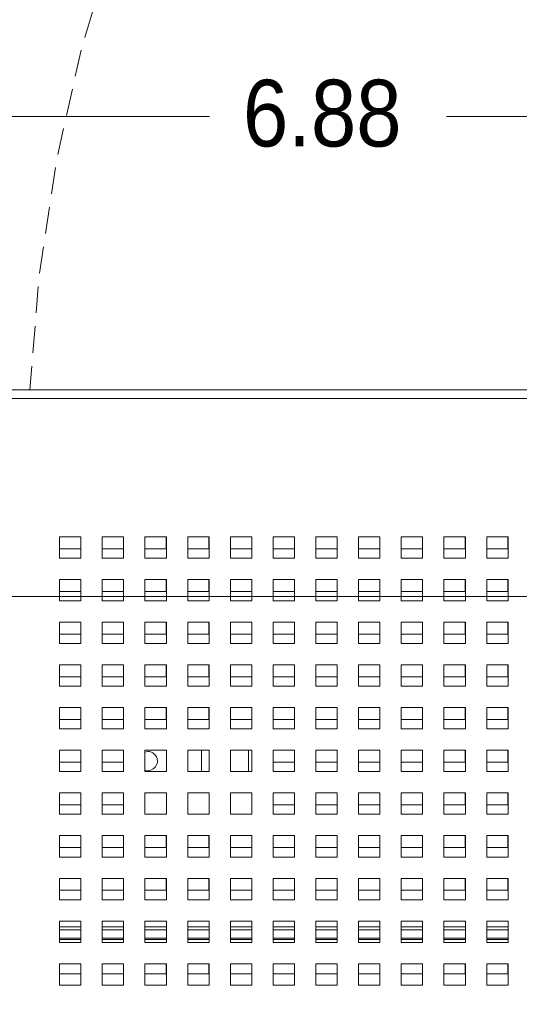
# Paper-space layout '2' of a CAD drawing. Header units: inches. Extents: x 1 to 109, y 1 to 85.
# Tile 9 of 66: x 40.96 to 45.64, y 22.92 to 32.15. Entities that reach past the tile are written whole.
import ezdxf

# ---------------------------------------------------------------- set-up
doc = ezdxf.new("R2010")
doc.units = ezdxf.units.IN
doc.header["$MEASUREMENT"] = 0
doc.linetypes.add('HIDDEN', pattern=[0.075, 0.05, -0.025])
doc.styles.add('SLDTEXTSTYLE0', font='GOTHIC.TTF', dxfattribs={"width": 0.913})
doc.dimstyles.new('SLDDIMSTYLE0', dxfattribs={"dimtxt": 0.625, "dimasz": 0.65, "dimexe": 0, "dimexo": 0.0625, "dimgap": 0.15625, "dimtad": 0, "dimtih": 1, "dimtoh": 1, "dimrnd": 1e-09, "dimzin": 12, "dimdsep": 46, "dimtxsty": 'SLDTEXTSTYLE0', "dimsah": 1, "dimcen": 0.09, "dimadec": 0, "dimazin": 3, "dimtfac": 1, "dimtofl": 0, "dimtmove": 0, "dimatfit": 3, "dimfxl": 1, "dimfrac": 2, "dimtolj": 1, "dimtzin": 12, "dimarcsym": 0})
doc.dimstyles.new('SLDDIMSTYLE5', dxfattribs={"dimtxt": 0.625, "dimasz": 0.65, "dimexe": 0, "dimexo": 0.0625, "dimgap": 0.15625, "dimtad": 0, "dimtih": 1, "dimtoh": 1, "dimrnd": 1e-09, "dimzin": 12, "dimdsep": 46, "dimtxsty": 'SLDTEXTSTYLE0', "dimsah": 1, "dimcen": 0, "dimadec": 0, "dimazin": 3, "dimtfac": 1, "dimtofl": 0, "dimtmove": 0, "dimatfit": 3, "dimfxl": 1, "dimfrac": 2, "dimtolj": 1, "dimtzin": 12, "dimarcsym": 0})

# ---------------------------------------------------------------- blocks, each defined once
blk = doc.blocks.new('_D_31')
at = {"color": 7, "linetype": 'Continuous', "lineweight": 0, "ltscale": 5}
for p, q in [((45.9906, 40.7212), (44.7406, 40.7212)), ((46.6676, 39.8974), (45.9906, 40.7212)), ((56.4548, 27.9879), (46.6676, 39.8974))]:
    blk.add_line(p, q, dxfattribs=at)
blk.add_solid([(46.6676, 39.8974), (47.003, 39.3317), (47.1576, 39.4587)], dxfattribs=at)
at = {"color": 7, "linetype": 'Continuous', "lineweight": 0, "ltscale": 5, "char_height": 0.625, "attachment_point": 1, "style": 'SLDTEXTSTYLE0'}
for s, insert in [('R', (41.9217, 41.0639)), ('15.42', (42.3774, 41.0639))]:
    blk.add_mtext(s, dxfattribs=dict(at, insert=insert))
blk = doc.blocks.new('_D_34')
at = {"color": 7, "linetype": 'Continuous', "lineweight": 0, "ltscale": 5}
for p, q in [((46.782, 26.7439), (33.2855, 26.7439)), ((33.9105, 26.7439), (33.9105, 22.1941)), ((33.9105, 15.7302), (33.9105, 21.2827)), ((38.9948, 15.7302), (33.2855, 15.7302))]:
    blk.add_line(p, q, dxfattribs=at)
for points in [[(33.9105, 26.7439), (33.8105, 26.0939), (34.0105, 26.0939)], [(33.9105, 15.7302), (34.0105, 16.3802), (33.8105, 16.3802)]]:
    blk.add_solid(points, dxfattribs=at)
at = {"color": 7, "linetype": 'Continuous', "lineweight": 0, "ltscale": 5, "insert": (32.8851, 22.081), "char_height": 0.625, "attachment_point": 1, "style": 'SLDTEXTSTYLE0'}
blk.add_mtext('11.01', dxfattribs=at)
blk = doc.blocks.new('_D_35')
at = {"color": 7, "linetype": 'Continuous', "lineweight": 0, "ltscale": 5}
for p, q in [((40.1498, 28.8481), (40.1498, 31.8672)), ((47.032, 27.7669), (47.032, 31.8672)), ((40.1498, 31.2422), (42.7374, 31.2422)), ((47.032, 31.2422), (44.9574, 31.2422))]:
    blk.add_line(p, q, dxfattribs=at)
for points in [[(40.1498, 31.2422), (40.7998, 31.1422), (40.7998, 31.3422)], [(47.032, 31.2422), (46.382, 31.3422), (46.382, 31.1422)]]:
    blk.add_solid(points, dxfattribs=at)
at = {"color": 7, "linetype": 'Continuous', "lineweight": 0, "ltscale": 5, "insert": (43.0499, 31.5848), "char_height": 0.625, "attachment_point": 1, "style": 'SLDTEXTSTYLE0'}
blk.add_mtext('6.88', dxfattribs=at)

psp = doc.layouts.new('2')

# ---------------------------------------------------------------- linework, layer by layer
at = {"color": 7, "linetype": 'Continuous', "lineweight": 15, "ltscale": 5}
for p, q in [((40.2898, 28.6789), (57.3748, 28.6789)), ((57.3748, 28.5991), (40.2898, 28.5991)), ((41.5325, 27.3039), (41.3325, 27.3039)), ((41.3325, 27.3039), (41.3325, 27.1039)), ((41.5318, 27.1919), (41.5318, 27.3039)), ((41.5325, 27.1039), (41.5325, 27.3039)), ((41.9325, 27.3039), (41.7325, 27.3039)), ((41.7325, 27.3039), (41.7325, 27.1039)), ((41.9318, 27.1919), (41.9318, 27.3039)), ((41.9325, 27.1039), (41.9325, 27.3039)), ((42.3325, 27.3039), (42.1325, 27.3039)), ((42.1325, 27.3039), (42.1325, 27.1039)), ((42.3318, 27.1919), (42.3318, 27.3039)), ((42.3325, 27.1039), (42.3325, 27.3039)), ((42.7325, 27.3039), (42.5325, 27.3039)), ((42.5325, 27.3039), (42.5325, 27.1039)), ((42.7318, 27.1919), (42.7318, 27.3039)), ((42.7325, 27.1039), (42.7325, 27.3039)), ((43.1325, 27.3039), (42.9325, 27.3039)), ((42.9325, 27.3039), (42.9325, 27.1039)), ((43.1318, 27.1919), (43.1318, 27.3039)), ((43.1325, 27.1039), (43.1325, 27.3039)), ((43.5325, 27.3039), (43.3325, 27.3039)), ((43.3325, 27.3039), (43.3325, 27.1039)), ((43.5318, 27.1919), (43.5318, 27.3039)), ((43.5325, 27.1039), (43.5325, 27.3039)), ((43.9325, 27.3039), (43.7325, 27.3039)), ((43.7325, 27.3039), (43.7325, 27.1039)), ((43.9318, 27.1919), (43.9318, 27.3039)), ((43.9325, 27.1039), (43.9325, 27.3039)), ((44.3325, 27.3039), (44.1325, 27.3039)), ((44.1325, 27.3039), (44.1325, 27.1039)), ((44.3318, 27.1919), (44.3318, 27.3039)), ((44.3325, 27.1039), (44.3325, 27.3039)), ((44.7325, 27.3039), (44.5325, 27.3039)), ((44.5325, 27.3039), (44.5325, 27.1039)), ((44.7318, 27.1919), (44.7318, 27.3039)), ((44.7325, 27.1039), (44.7325, 27.3039)), ((45.1325, 27.3039), (44.9325, 27.3039)), ((44.9325, 27.3039), (44.9325, 27.1039)), ((45.1318, 27.1919), (45.1318, 27.3039)), ((45.1325, 27.1039), (45.1325, 27.3039)), ((45.5325, 27.3039), (45.3325, 27.3039)), ((45.3325, 27.3039), (45.3325, 27.1039)), ((45.5318, 27.1919), (45.5318, 27.3039)), ((45.5325, 27.1039), (45.5325, 27.3039)), ((41.3325, 27.1919), (41.5318, 27.1919)), ((41.7325, 27.1919), (41.9318, 27.1919)), ((42.1325, 27.1919), (42.3318, 27.1919)), ((42.5325, 27.1919), (42.7318, 27.1919)), ((42.9325, 27.1919), (43.1318, 27.1919)), ((43.3325, 27.1919), (43.5318, 27.1919)), ((43.7325, 27.1919), (43.9318, 27.1919)), ((44.1325, 27.1919), (44.3318, 27.1919)), ((44.5325, 27.1919), (44.7318, 27.1919)), ((44.9325, 27.1919), (45.1318, 27.1919)), ((45.3325, 27.1919), (45.5318, 27.1919)), ((41.3325, 27.1039), (41.5325, 27.1039)), ((41.7325, 27.1039), (41.9325, 27.1039)), ((42.1325, 27.1039), (42.3325, 27.1039)), ((42.5325, 27.1039), (42.7325, 27.1039)), ((42.9325, 27.1039), (43.1325, 27.1039)), ((43.3325, 27.1039), (43.5325, 27.1039)), ((43.7325, 27.1039), (43.9325, 27.1039)), ((44.1325, 27.1039), (44.3325, 27.1039)), ((44.5325, 27.1039), (44.7325, 27.1039)), ((44.9325, 27.1039), (45.1325, 27.1039)), ((45.3325, 27.1039), (45.5325, 27.1039)), ((41.5325, 26.9039), (41.3325, 26.9039)), ((41.3325, 26.9039), (41.3325, 26.7039)), ((41.5318, 26.7919), (41.5318, 26.9039)), ((41.5325, 26.7039), (41.5325, 26.9039)), ((41.9325, 26.9039), (41.7325, 26.9039)), ((41.7325, 26.9039), (41.7325, 26.7039)), ((41.9318, 26.7919), (41.9318, 26.9039)), ((41.9325, 26.7039), (41.9325, 26.9039)), ((42.3325, 26.9039), (42.1325, 26.9039)), ((42.1325, 26.9039), (42.1325, 26.7039)), ((42.3318, 26.7919), (42.3318, 26.9039)), ((42.3325, 26.7039), (42.3325, 26.9039)), ((42.7325, 26.9039), (42.5325, 26.9039)), ((42.5325, 26.9039), (42.5325, 26.7039)), ((42.7318, 26.7919), (42.7318, 26.9039)), ((42.7325, 26.7039), (42.7325, 26.9039)), ((43.1325, 26.9039), (42.9325, 26.9039)), ((42.9325, 26.9039), (42.9325, 26.7039)), ((43.1318, 26.7919), (43.1318, 26.9039)), ((43.1325, 26.7039), (43.1325, 26.9039)), ((43.5325, 26.9039), (43.3325, 26.9039)), ((43.3325, 26.9039), (43.3325, 26.7039)), ((43.5318, 26.7919), (43.5318, 26.9039)), ((43.5325, 26.7039), (43.5325, 26.9039)), ((43.9325, 26.9039), (43.7325, 26.9039)), ((43.7325, 26.9039), (43.7325, 26.7039)), ((43.9318, 26.7919), (43.9318, 26.9039)), ((43.9325, 26.7039), (43.9325, 26.9039)), ((44.3325, 26.9039), (44.1325, 26.9039)), ((44.1325, 26.9039), (44.1325, 26.7039)), ((44.3318, 26.7919), (44.3318, 26.9039)), ((44.3325, 26.7039), (44.3325, 26.9039)), ((44.7325, 26.9039), (44.5325, 26.9039)), ((44.5325, 26.9039), (44.5325, 26.7039)), ((44.7318, 26.7919), (44.7318, 26.9039)), ((44.7325, 26.7039), (44.7325, 26.9039)), ((45.1325, 26.9039), (44.9325, 26.9039)), ((44.9325, 26.9039), (44.9325, 26.7039)), ((45.1318, 26.7919), (45.1318, 26.9039)), ((45.1325, 26.7039), (45.1325, 26.9039)), ((45.5325, 26.9039), (45.3325, 26.9039)), ((45.3325, 26.9039), (45.3325, 26.7039)), ((45.5318, 26.7919), (45.5318, 26.9039)), ((45.5325, 26.7039), (45.5325, 26.9039)), ((41.3325, 26.7919), (41.5318, 26.7919)), ((41.7325, 26.7919), (41.9318, 26.7919)), ((42.1325, 26.7919), (42.3318, 26.7919)), ((42.5325, 26.7919), (42.7318, 26.7919)), ((42.9325, 26.7919), (43.1318, 26.7919)), ((43.3325, 26.7919), (43.5318, 26.7919)), ((43.7325, 26.7919), (43.9318, 26.7919)), ((44.1325, 26.7919), (44.3318, 26.7919)), ((44.5325, 26.7919), (44.7318, 26.7919)), ((44.9325, 26.7919), (45.1318, 26.7919)), ((45.3325, 26.7919), (45.5318, 26.7919)), ((41.3325, 26.7039), (41.5325, 26.7039)), ((41.7325, 26.7039), (41.9325, 26.7039)), ((42.1325, 26.7039), (42.3325, 26.7039)), ((42.5325, 26.7039), (42.7325, 26.7039)), ((42.9325, 26.7039), (43.1325, 26.7039)), ((43.3325, 26.7039), (43.5325, 26.7039)), ((43.7325, 26.7039), (43.9325, 26.7039)), ((44.1325, 26.7039), (44.3325, 26.7039)), ((44.5325, 26.7039), (44.7325, 26.7039)), ((44.9325, 26.7039), (45.1325, 26.7039)), ((45.3325, 26.7039), (45.5325, 26.7039)), ((41.5325, 26.5039), (41.3325, 26.5039)), ((41.3325, 26.5039), (41.3325, 26.3039)), ((41.5318, 26.3919), (41.5318, 26.5039)), ((41.5325, 26.3039), (41.5325, 26.5039)), ((41.9325, 26.5039), (41.7325, 26.5039)), ((41.7325, 26.5039), (41.7325, 26.3039)), ((41.9318, 26.3919), (41.9318, 26.5039)), ((41.9325, 26.3039), (41.9325, 26.5039)), ((42.3325, 26.5039), (42.1325, 26.5039)), ((42.1325, 26.5039), (42.1325, 26.3039)), ((42.3318, 26.3919), (42.3318, 26.5039)), ((42.3325, 26.3039), (42.3325, 26.5039)), ((42.7325, 26.5039), (42.5325, 26.5039)), ((42.5325, 26.5039), (42.5325, 26.3039)), ((42.7318, 26.3919), (42.7318, 26.5039)), ((42.7325, 26.3039), (42.7325, 26.5039)), ((43.1325, 26.5039), (42.9325, 26.5039)), ((42.9325, 26.5039), (42.9325, 26.3039)), ((43.1318, 26.3919), (43.1318, 26.5039)), ((43.1325, 26.3039), (43.1325, 26.5039)), ((43.5325, 26.5039), (43.3325, 26.5039)), ((43.3325, 26.5039), (43.3325, 26.3039)), ((43.5318, 26.3919), (43.5318, 26.5039)), ((43.5325, 26.3039), (43.5325, 26.5039)), ((43.9325, 26.5039), (43.7325, 26.5039)), ((43.7325, 26.5039), (43.7325, 26.3039)), ((43.9318, 26.3919), (43.9318, 26.5039)), ((43.9325, 26.3039), (43.9325, 26.5039)), ((44.3325, 26.5039), (44.1325, 26.5039)), ((44.1325, 26.5039), (44.1325, 26.3039)), ((44.3318, 26.3919), (44.3318, 26.5039)), ((44.3325, 26.3039), (44.3325, 26.5039)), ((44.7325, 26.5039), (44.5325, 26.5039)), ((44.5325, 26.5039), (44.5325, 26.3039)), ((44.7318, 26.3919), (44.7318, 26.5039)), ((44.7325, 26.3039), (44.7325, 26.5039)), ((45.1325, 26.5039), (44.9325, 26.5039)), ((44.9325, 26.5039), (44.9325, 26.3039)), ((45.1318, 26.3919), (45.1318, 26.5039)), ((45.1325, 26.3039), (45.1325, 26.5039)), ((45.5325, 26.5039), (45.3325, 26.5039)), ((45.3325, 26.5039), (45.3325, 26.3039)), ((45.5318, 26.3919), (45.5318, 26.5039)), ((45.5325, 26.3039), (45.5325, 26.5039)), ((41.3325, 26.3919), (41.5318, 26.3919)), ((41.7325, 26.3919), (41.9318, 26.3919)), ((42.1325, 26.3919), (42.3318, 26.3919)), ((42.5325, 26.3919), (42.7318, 26.3919)), ((42.9325, 26.3919), (43.1318, 26.3919)), ((43.3325, 26.3919), (43.5318, 26.3919)), ((43.7325, 26.3919), (43.9318, 26.3919)), ((44.1325, 26.3919), (44.3318, 26.3919)), ((44.5325, 26.3919), (44.7318, 26.3919)), ((44.9325, 26.3919), (45.1318, 26.3919)), ((45.3325, 26.3919), (45.5318, 26.3919)), ((41.3325, 26.3039), (41.5325, 26.3039)), ((41.7325, 26.3039), (41.9325, 26.3039)), ((42.1325, 26.3039), (42.3325, 26.3039)), ((42.5325, 26.3039), (42.7325, 26.3039)), ((42.9325, 26.3039), (43.1325, 26.3039)), ((43.3325, 26.3039), (43.5325, 26.3039)), ((43.7325, 26.3039), (43.9325, 26.3039)), ((44.1325, 26.3039), (44.3325, 26.3039)), ((44.5325, 26.3039), (44.7325, 26.3039)), ((44.9325, 26.3039), (45.1325, 26.3039)), ((45.3325, 26.3039), (45.5325, 26.3039)), ((41.5325, 26.1039), (41.3325, 26.1039)), ((41.3325, 26.1039), (41.3325, 25.9039)), ((41.5318, 25.9919), (41.5318, 26.1039)), ((41.5325, 25.9039), (41.5325, 26.1039)), ((41.9325, 26.1039), (41.7325, 26.1039)), ((41.7325, 26.1039), (41.7325, 25.9039)), ((41.9318, 25.9919), (41.9318, 26.1039)), ((41.9325, 25.9039), (41.9325, 26.1039)), ((42.3325, 26.1039), (42.1325, 26.1039)), ((42.1325, 26.1039), (42.1325, 25.9039)), ((42.3318, 25.9919), (42.3318, 26.1039)), ((42.3325, 25.9039), (42.3325, 26.1039)), ((42.7325, 26.1039), (42.5325, 26.1039)), ((42.5325, 26.1039), (42.5325, 25.9039)), ((42.7318, 25.9919), (42.7318, 26.1039)), ((42.7325, 25.9039), (42.7325, 26.1039)), ((43.1325, 26.1039), (42.9325, 26.1039)), ((42.9325, 26.1039), (42.9325, 25.9039)), ((43.1318, 25.9919), (43.1318, 26.1039)), ((43.1325, 25.9039), (43.1325, 26.1039)), ((43.5325, 26.1039), (43.3325, 26.1039)), ((43.3325, 26.1039), (43.3325, 25.9039)), ((43.5318, 25.9919), (43.5318, 26.1039)), ((43.5325, 25.9039), (43.5325, 26.1039)), ((43.9325, 26.1039), (43.7325, 26.1039)), ((43.7325, 26.1039), (43.7325, 25.9039)), ((43.9318, 25.9919), (43.9318, 26.1039)), ((43.9325, 25.9039), (43.9325, 26.1039)), ((44.3325, 26.1039), (44.1325, 26.1039)), ((44.1325, 26.1039), (44.1325, 25.9039)), ((44.3318, 25.9919), (44.3318, 26.1039)), ((44.3325, 25.9039), (44.3325, 26.1039)), ((44.7325, 26.1039), (44.5325, 26.1039)), ((44.5325, 26.1039), (44.5325, 25.9039)), ((44.7318, 25.9919), (44.7318, 26.1039)), ((44.7325, 25.9039), (44.7325, 26.1039)), ((45.1325, 26.1039), (44.9325, 26.1039)), ((44.9325, 26.1039), (44.9325, 25.9039)), ((45.1318, 25.9919), (45.1318, 26.1039)), ((45.1325, 25.9039), (45.1325, 26.1039)), ((45.5325, 26.1039), (45.3325, 26.1039)), ((45.3325, 26.1039), (45.3325, 25.9039)), ((45.5318, 25.9919), (45.5318, 26.1039)), ((45.5325, 25.9039), (45.5325, 26.1039)), ((41.3325, 25.9919), (41.5318, 25.9919)), ((41.7325, 25.9919), (41.9318, 25.9919)), ((42.1325, 25.9919), (42.3318, 25.9919)), ((42.5325, 25.9919), (42.7318, 25.9919)), ((42.9325, 25.9919), (43.1318, 25.9919)), ((43.3325, 25.9919), (43.5318, 25.9919)), ((43.7325, 25.9919), (43.9318, 25.9919)), ((44.1325, 25.9919), (44.3318, 25.9919)), ((44.5325, 25.9919), (44.7318, 25.9919)), ((44.9325, 25.9919), (45.1318, 25.9919)), ((45.3325, 25.9919), (45.5318, 25.9919)), ((41.3325, 25.9039), (41.5325, 25.9039)), ((41.7325, 25.9039), (41.9325, 25.9039)), ((42.1325, 25.9039), (42.3325, 25.9039)), ((42.5325, 25.9039), (42.7325, 25.9039)), ((42.9325, 25.9039), (43.1325, 25.9039)), ((43.3325, 25.9039), (43.5325, 25.9039)), ((43.7325, 25.9039), (43.9325, 25.9039)), ((44.1325, 25.9039), (44.3325, 25.9039)), ((44.5325, 25.9039), (44.7325, 25.9039)), ((44.9325, 25.9039), (45.1325, 25.9039)), ((45.3325, 25.9039), (45.5325, 25.9039)), ((41.5325, 25.7039), (41.3325, 25.7039)), ((41.3325, 25.7039), (41.3325, 25.5039)), ((41.5318, 25.5919), (41.5318, 25.7039)), ((41.5325, 25.5039), (41.5325, 25.7039)), ((41.9325, 25.7039), (41.7325, 25.7039)), ((41.7325, 25.7039), (41.7325, 25.5039)), ((41.9318, 25.5919), (41.9318, 25.7039)), ((41.9325, 25.5039), (41.9325, 25.7039)), ((42.3325, 25.7039), (42.1325, 25.7039)), ((42.1325, 25.7039), (42.1325, 25.5039)), ((42.3318, 25.5919), (42.3318, 25.7039)), ((42.3325, 25.5039), (42.3325, 25.7039)), ((42.7325, 25.7039), (42.5325, 25.7039)), ((42.5325, 25.7039), (42.5325, 25.5039)), ((42.7318, 25.5919), (42.7318, 25.7039)), ((42.7325, 25.5039), (42.7325, 25.7039)), ((43.1325, 25.7039), (42.9325, 25.7039)), ((42.9325, 25.7039), (42.9325, 25.5039)), ((43.1318, 25.5919), (43.1318, 25.7039)), ((43.1325, 25.5039), (43.1325, 25.7039)), ((43.5325, 25.7039), (43.3325, 25.7039)), ((43.3325, 25.7039), (43.3325, 25.5039)), ((43.5318, 25.5919), (43.5318, 25.7039)), ((43.5325, 25.5039), (43.5325, 25.7039)), ((43.9325, 25.7039), (43.7325, 25.7039)), ((43.7325, 25.7039), (43.7325, 25.5039)), ((43.9318, 25.5919), (43.9318, 25.7039)), ((43.9325, 25.5039), (43.9325, 25.7039)), ((44.3325, 25.7039), (44.1325, 25.7039)), ((44.1325, 25.7039), (44.1325, 25.5039)), ((44.3318, 25.5919), (44.3318, 25.7039)), ((44.3325, 25.5039), (44.3325, 25.7039)), ((44.7325, 25.7039), (44.5325, 25.7039)), ((44.5325, 25.7039), (44.5325, 25.5039)), ((44.7318, 25.5919), (44.7318, 25.7039)), ((44.7325, 25.5039), (44.7325, 25.7039)), ((45.1325, 25.7039), (44.9325, 25.7039)), ((44.9325, 25.7039), (44.9325, 25.5039)), ((45.1318, 25.5919), (45.1318, 25.7039)), ((45.1325, 25.5039), (45.1325, 25.7039)), ((45.5325, 25.7039), (45.3325, 25.7039)), ((45.3325, 25.7039), (45.3325, 25.5039)), ((45.5318, 25.5919), (45.5318, 25.7039)), ((45.5325, 25.5039), (45.5325, 25.7039)), ((41.3325, 25.5919), (41.5318, 25.5919)), ((41.7325, 25.5919), (41.9318, 25.5919)), ((42.1325, 25.5919), (42.3318, 25.5919)), ((42.5325, 25.5919), (42.7318, 25.5919)), ((42.9325, 25.5919), (43.1318, 25.5919)), ((43.3325, 25.5919), (43.5318, 25.5919)), ((43.7325, 25.5919), (43.9318, 25.5919)), ((44.1325, 25.5919), (44.3318, 25.5919)), ((44.5325, 25.5919), (44.7318, 25.5919)), ((44.9325, 25.5919), (45.1318, 25.5919)), ((45.3325, 25.5919), (45.5318, 25.5919)), ((41.3325, 25.5039), (41.5325, 25.5039)), ((41.7325, 25.5039), (41.9325, 25.5039)), ((42.1325, 25.5039), (42.3325, 25.5039)), ((42.5325, 25.5039), (42.7325, 25.5039)), ((42.9325, 25.5039), (43.1325, 25.5039)), ((43.3325, 25.5039), (43.5325, 25.5039)), ((43.7325, 25.5039), (43.9325, 25.5039)), ((44.1325, 25.5039), (44.3325, 25.5039)), ((44.5325, 25.5039), (44.7325, 25.5039)), ((44.9325, 25.5039), (45.1325, 25.5039)), ((45.3325, 25.5039), (45.5325, 25.5039)), ((41.5325, 25.3039), (41.3325, 25.3039)), ((41.3325, 25.3039), (41.3325, 25.1039)), ((41.5318, 25.1919), (41.5318, 25.3039)), ((41.5325, 25.1039), (41.5325, 25.3039)), ((41.9325, 25.3039), (41.7325, 25.3039)), ((41.7325, 25.3039), (41.7325, 25.1039)), ((41.9318, 25.1919), (41.9318, 25.3039)), ((41.9325, 25.1039), (41.9325, 25.3039)), ((42.3325, 25.3039), (42.1325, 25.3039)), ((42.1325, 25.3039), (42.1325, 25.1039)), ((42.3325, 25.1039), (42.3325, 25.3039)), ((42.7325, 25.3039), (42.5325, 25.3039)), ((42.5325, 25.3039), (42.5325, 25.1039)), ((42.6608, 25.1039), (42.6608, 25.3039)), ((42.7325, 25.1039), (42.7325, 25.3039)), ((43.1325, 25.3039), (42.9325, 25.3039)), ((42.9325, 25.3039), (42.9325, 25.1039)), ((43.1008, 25.3039), (43.1008, 25.1039)), ((43.1325, 25.1039), (43.1325, 25.3039)), ((43.5325, 25.3039), (43.3325, 25.3039)), ((43.3325, 25.3039), (43.3325, 25.1039)), ((43.5318, 25.1919), (43.5318, 25.3039)), ((43.5325, 25.1039), (43.5325, 25.3039)), ((43.9325, 25.3039), (43.7325, 25.3039)), ((43.7325, 25.3039), (43.7325, 25.1039)), ((43.9318, 25.1919), (43.9318, 25.3039)), ((43.9325, 25.1039), (43.9325, 25.3039)), ((44.3325, 25.3039), (44.1325, 25.3039)), ((44.1325, 25.3039), (44.1325, 25.1039)), ((44.3318, 25.1919), (44.3318, 25.3039)), ((44.3325, 25.1039), (44.3325, 25.3039)), ((44.7325, 25.3039), (44.5325, 25.3039)), ((44.5325, 25.3039), (44.5325, 25.1039)), ((44.7318, 25.1919), (44.7318, 25.3039)), ((44.7325, 25.1039), (44.7325, 25.3039)), ((45.1325, 25.3039), (44.9325, 25.3039)), ((44.9325, 25.3039), (44.9325, 25.1039)), ((45.1318, 25.1919), (45.1318, 25.3039)), ((45.1325, 25.1039), (45.1325, 25.3039)), ((45.5325, 25.3039), (45.3325, 25.3039)), ((45.3325, 25.3039), (45.3325, 25.1039)), ((45.5318, 25.1919), (45.5318, 25.3039)), ((45.5325, 25.1039), (45.5325, 25.3039)), ((41.3325, 25.1919), (41.5318, 25.1919)), ((41.7325, 25.1919), (41.9318, 25.1919)), ((43.3325, 25.1919), (43.5318, 25.1919)), ((43.7325, 25.1919), (43.9318, 25.1919)), ((44.1325, 25.1919), (44.3318, 25.1919)), ((44.5325, 25.1919), (44.7318, 25.1919)), ((44.9325, 25.1919), (45.1318, 25.1919)), ((45.3325, 25.1919), (45.5318, 25.1919)), ((41.3325, 25.1039), (41.5325, 25.1039)), ((41.7325, 25.1039), (41.9325, 25.1039)), ((42.1325, 25.1039), (42.3325, 25.1039)), ((42.5325, 25.1039), (42.7325, 25.1039)), ((42.9325, 25.1039), (43.1325, 25.1039)), ((43.3325, 25.1039), (43.5325, 25.1039)), ((43.7325, 25.1039), (43.9325, 25.1039)), ((44.1325, 25.1039), (44.3325, 25.1039)), ((44.5325, 25.1039), (44.7325, 25.1039)), ((44.9325, 25.1039), (45.1325, 25.1039)), ((45.3325, 25.1039), (45.5325, 25.1039)), ((41.5325, 24.9039), (41.3325, 24.9039)), ((41.3325, 24.9039), (41.3325, 24.7039)), ((41.5318, 24.7919), (41.5318, 24.9039)), ((41.5325, 24.7039), (41.5325, 24.9039)), ((41.9325, 24.9039), (41.7325, 24.9039)), ((41.7325, 24.9039), (41.7325, 24.7039)), ((41.9318, 24.7919), (41.9318, 24.9039)), ((41.9325, 24.7039), (41.9325, 24.9039)), ((42.3325, 24.9039), (42.1325, 24.9039)), ((42.1325, 24.9039), (42.1325, 24.7039)), ((42.3325, 24.7039), (42.3325, 24.9039)), ((42.7325, 24.9039), (42.5325, 24.9039)), ((42.5325, 24.9039), (42.5325, 24.7039)), ((42.7325, 24.7039), (42.7325, 24.9039)), ((43.1325, 24.9039), (42.9325, 24.9039)), ((42.9325, 24.9039), (42.9325, 24.7039)), ((43.1325, 24.7039), (43.1325, 24.9039)), ((43.5325, 24.9039), (43.3325, 24.9039)), ((43.3325, 24.9039), (43.3325, 24.7039)), ((43.5318, 24.7919), (43.5318, 24.9039)), ((43.5325, 24.7039), (43.5325, 24.9039)), ((43.9325, 24.9039), (43.7325, 24.9039)), ((43.7325, 24.9039), (43.7325, 24.7039)), ((43.9318, 24.7919), (43.9318, 24.9039)), ((43.9325, 24.7039), (43.9325, 24.9039)), ((44.3325, 24.9039), (44.1325, 24.9039)), ((44.1325, 24.9039), (44.1325, 24.7039)), ((44.3318, 24.7919), (44.3318, 24.9039)), ((44.3325, 24.7039), (44.3325, 24.9039)), ((44.7325, 24.9039), (44.5325, 24.9039)), ((44.5325, 24.9039), (44.5325, 24.7039)), ((44.7318, 24.7919), (44.7318, 24.9039)), ((44.7325, 24.7039), (44.7325, 24.9039)), ((45.1325, 24.9039), (44.9325, 24.9039)), ((44.9325, 24.9039), (44.9325, 24.7039)), ((45.1318, 24.7919), (45.1318, 24.9039)), ((45.1325, 24.7039), (45.1325, 24.9039)), ((45.5325, 24.9039), (45.3325, 24.9039)), ((45.3325, 24.9039), (45.3325, 24.7039)), ((45.5318, 24.7919), (45.5318, 24.9039)), ((45.5325, 24.7039), (45.5325, 24.9039)), ((41.3325, 24.7919), (41.5318, 24.7919)), ((41.7325, 24.7919), (41.9318, 24.7919)), ((43.3325, 24.7919), (43.5318, 24.7919)), ((43.7325, 24.7919), (43.9318, 24.7919)), ((44.1325, 24.7919), (44.3318, 24.7919)), ((44.5325, 24.7919), (44.7318, 24.7919)), ((44.9325, 24.7919), (45.1318, 24.7919)), ((45.3325, 24.7919), (45.5318, 24.7919)), ((41.3325, 24.7039), (41.5325, 24.7039)), ((41.7325, 24.7039), (41.9325, 24.7039)), ((42.1325, 24.7039), (42.3325, 24.7039)), ((42.5325, 24.7039), (42.7325, 24.7039)), ((42.9325, 24.7039), (43.1325, 24.7039)), ((43.3325, 24.7039), (43.5325, 24.7039)), ((43.7325, 24.7039), (43.9325, 24.7039)), ((44.1325, 24.7039), (44.3325, 24.7039)), ((44.5325, 24.7039), (44.7325, 24.7039)), ((44.9325, 24.7039), (45.1325, 24.7039)), ((45.3325, 24.7039), (45.5325, 24.7039)), ((41.5325, 24.5039), (41.3325, 24.5039)), ((41.3325, 24.5039), (41.3325, 24.3039)), ((41.5318, 24.3919), (41.5318, 24.5039)), ((41.5325, 24.3039), (41.5325, 24.5039)), ((41.9325, 24.5039), (41.7325, 24.5039)), ((41.7325, 24.5039), (41.7325, 24.3039)), ((41.9318, 24.3919), (41.9318, 24.5039)), ((41.9325, 24.3039), (41.9325, 24.5039)), ((42.3325, 24.5039), (42.1325, 24.5039)), ((42.1325, 24.5039), (42.1325, 24.3039)), ((42.3318, 24.3919), (42.3318, 24.5039)), ((42.3325, 24.3039), (42.3325, 24.5039)), ((42.7325, 24.5039), (42.5325, 24.5039)), ((42.5325, 24.5039), (42.5325, 24.3039)), ((42.7318, 24.3919), (42.7318, 24.5039)), ((42.7325, 24.3039), (42.7325, 24.5039)), ((43.1325, 24.5039), (42.9325, 24.5039)), ((42.9325, 24.5039), (42.9325, 24.3039)), ((43.1318, 24.3919), (43.1318, 24.5039)), ((43.1325, 24.3039), (43.1325, 24.5039)), ((43.5325, 24.5039), (43.3325, 24.5039)), ((43.3325, 24.5039), (43.3325, 24.3039)), ((43.5318, 24.3919), (43.5318, 24.5039)), ((43.5325, 24.3039), (43.5325, 24.5039)), ((43.9325, 24.5039), (43.7325, 24.5039)), ((43.7325, 24.5039), (43.7325, 24.3039)), ((43.9318, 24.3919), (43.9318, 24.5039)), ((43.9325, 24.3039), (43.9325, 24.5039)), ((44.3325, 24.5039), (44.1325, 24.5039)), ((44.1325, 24.5039), (44.1325, 24.3039)), ((44.3318, 24.3919), (44.3318, 24.5039)), ((44.3325, 24.3039), (44.3325, 24.5039)), ((44.7325, 24.5039), (44.5325, 24.5039)), ((44.5325, 24.5039), (44.5325, 24.3039)), ((44.7318, 24.3919), (44.7318, 24.5039)), ((44.7325, 24.3039), (44.7325, 24.5039)), ((45.1325, 24.5039), (44.9325, 24.5039)), ((44.9325, 24.5039), (44.9325, 24.3039)), ((45.1318, 24.3919), (45.1318, 24.5039)), ((45.1325, 24.3039), (45.1325, 24.5039)), ((45.5325, 24.5039), (45.3325, 24.5039)), ((45.3325, 24.5039), (45.3325, 24.3039)), ((45.5318, 24.3919), (45.5318, 24.5039)), ((45.5325, 24.3039), (45.5325, 24.5039)), ((41.3325, 24.3919), (41.5318, 24.3919)), ((41.7325, 24.3919), (41.9318, 24.3919)), ((42.1325, 24.3919), (42.3318, 24.3919)), ((42.5325, 24.3919), (42.7318, 24.3919)), ((42.9325, 24.3919), (43.1318, 24.3919)), ((43.3325, 24.3919), (43.5318, 24.3919)), ((43.7325, 24.3919), (43.9318, 24.3919)), ((44.1325, 24.3919), (44.3318, 24.3919)), ((44.5325, 24.3919), (44.7318, 24.3919)), ((44.9325, 24.3919), (45.1318, 24.3919)), ((45.3325, 24.3919), (45.5318, 24.3919)), ((41.3325, 24.3039), (41.5325, 24.3039)), ((41.7325, 24.3039), (41.9325, 24.3039)), ((42.1325, 24.3039), (42.3325, 24.3039)), ((42.5325, 24.3039), (42.7325, 24.3039)), ((42.9325, 24.3039), (43.1325, 24.3039)), ((43.3325, 24.3039), (43.5325, 24.3039)), ((43.7325, 24.3039), (43.9325, 24.3039)), ((44.1325, 24.3039), (44.3325, 24.3039)), ((44.5325, 24.3039), (44.7325, 24.3039)), ((44.9325, 24.3039), (45.1325, 24.3039)), ((45.3325, 24.3039), (45.5325, 24.3039)), ((41.5325, 24.1039), (41.3325, 24.1039)), ((41.3325, 24.1039), (41.3325, 23.9039)), ((41.5318, 23.9919), (41.5318, 24.1039)), ((41.5325, 23.9039), (41.5325, 24.1039)), ((41.9325, 24.1039), (41.7325, 24.1039)), ((41.7325, 24.1039), (41.7325, 23.9039)), ((41.9318, 23.9919), (41.9318, 24.1039)), ((41.9325, 23.9039), (41.9325, 24.1039)), ((42.3325, 24.1039), (42.1325, 24.1039)), ((42.1325, 24.1039), (42.1325, 23.9039)), ((42.3318, 23.9919), (42.3318, 24.1039)), ((42.3325, 23.9039), (42.3325, 24.1039)), ((42.7325, 24.1039), (42.5325, 24.1039)), ((42.5325, 24.1039), (42.5325, 23.9039)), ((42.7318, 23.9919), (42.7318, 24.1039)), ((42.7325, 23.9039), (42.7325, 24.1039)), ((43.1325, 24.1039), (42.9325, 24.1039)), ((42.9325, 24.1039), (42.9325, 23.9039)), ((43.1318, 23.9919), (43.1318, 24.1039)), ((43.1325, 23.9039), (43.1325, 24.1039)), ((43.5325, 24.1039), (43.3325, 24.1039)), ((43.3325, 24.1039), (43.3325, 23.9039)), ((43.5318, 23.9919), (43.5318, 24.1039)), ((43.5325, 23.9039), (43.5325, 24.1039)), ((43.9325, 24.1039), (43.7325, 24.1039)), ((43.7325, 24.1039), (43.7325, 23.9039)), ((43.9318, 23.9919), (43.9318, 24.1039)), ((43.9325, 23.9039), (43.9325, 24.1039)), ((44.3325, 24.1039), (44.1325, 24.1039)), ((44.1325, 24.1039), (44.1325, 23.9039)), ((44.3318, 23.9919), (44.3318, 24.1039)), ((44.3325, 23.9039), (44.3325, 24.1039)), ((44.7325, 24.1039), (44.5325, 24.1039)), ((44.5325, 24.1039), (44.5325, 23.9039)), ((44.7318, 23.9919), (44.7318, 24.1039)), ((44.7325, 23.9039), (44.7325, 24.1039)), ((45.1325, 24.1039), (44.9325, 24.1039)), ((44.9325, 24.1039), (44.9325, 23.9039)), ((45.1318, 23.9919), (45.1318, 24.1039)), ((45.1325, 23.9039), (45.1325, 24.1039)), ((45.5325, 24.1039), (45.3325, 24.1039)), ((45.3325, 24.1039), (45.3325, 23.9039)), ((45.5318, 23.9919), (45.5318, 24.1039)), ((45.5325, 23.9039), (45.5325, 24.1039)), ((41.3325, 23.9919), (41.5318, 23.9919)), ((41.7325, 23.9919), (41.9318, 23.9919)), ((42.1325, 23.9919), (42.3318, 23.9919)), ((42.5325, 23.9919), (42.7318, 23.9919)), ((42.9325, 23.9919), (43.1318, 23.9919)), ((43.3325, 23.9919), (43.5318, 23.9919)), ((43.7325, 23.9919), (43.9318, 23.9919)), ((44.1325, 23.9919), (44.3318, 23.9919)), ((44.5325, 23.9919), (44.7318, 23.9919)), ((44.9325, 23.9919), (45.1318, 23.9919)), ((45.3325, 23.9919), (45.5318, 23.9919)), ((41.3325, 23.9039), (41.5325, 23.9039)), ((41.7325, 23.9039), (41.9325, 23.9039)), ((42.1325, 23.9039), (42.3325, 23.9039)), ((42.5325, 23.9039), (42.7325, 23.9039)), ((42.9325, 23.9039), (43.1325, 23.9039)), ((43.3325, 23.9039), (43.5325, 23.9039)), ((43.7325, 23.9039), (43.9325, 23.9039)), ((44.1325, 23.9039), (44.3325, 23.9039)), ((44.5325, 23.9039), (44.7325, 23.9039)), ((44.9325, 23.9039), (45.1325, 23.9039)), ((45.3325, 23.9039), (45.5325, 23.9039)), ((41.5325, 23.7039), (41.3325, 23.7039)), ((41.3325, 23.7039), (41.3325, 23.5039)), ((41.5325, 23.5039), (41.5325, 23.7039)), ((41.9325, 23.7039), (41.7325, 23.7039)), ((41.7325, 23.7039), (41.7325, 23.5039)), ((41.9325, 23.5039), (41.9325, 23.7039)), ((42.3325, 23.7039), (42.1325, 23.7039)), ((42.1325, 23.7039), (42.1325, 23.5039)), ((42.3325, 23.5039), (42.3325, 23.7039)), ((42.7325, 23.7039), (42.5325, 23.7039)), ((42.5325, 23.7039), (42.5325, 23.5039)), ((42.7325, 23.5039), (42.7325, 23.7039)), ((43.1325, 23.7039), (42.9325, 23.7039)), ((42.9325, 23.7039), (42.9325, 23.5039)), ((43.1325, 23.5039), (43.1325, 23.7039)), ((43.5325, 23.7039), (43.3325, 23.7039)), ((43.3325, 23.7039), (43.3325, 23.5039)), ((43.5325, 23.5039), (43.5325, 23.7039)), ((43.9325, 23.7039), (43.7325, 23.7039)), ((43.7325, 23.7039), (43.7325, 23.5039)), ((43.9325, 23.5039), (43.9325, 23.7039)), ((44.3325, 23.7039), (44.1325, 23.7039)), ((44.1325, 23.7039), (44.1325, 23.5039)), ((44.3325, 23.5039), (44.3325, 23.7039)), ((44.7325, 23.7039), (44.5325, 23.7039)), ((44.5325, 23.7039), (44.5325, 23.5039)), ((44.7325, 23.5039), (44.7325, 23.7039)), ((45.1325, 23.7039), (44.9325, 23.7039)), ((44.9325, 23.7039), (44.9325, 23.5039)), ((45.1325, 23.5039), (45.1325, 23.7039)), ((45.5325, 23.7039), (45.3325, 23.7039)), ((45.3325, 23.7039), (45.3325, 23.5039)), ((45.5325, 23.5039), (45.5325, 23.7039)), ((41.3325, 23.5321), (41.5325, 23.5321)), ((41.7325, 23.5321), (41.9325, 23.5321)), ((42.1325, 23.5321), (42.3325, 23.5321)), ((42.5325, 23.5321), (42.7325, 23.5321)), ((42.9325, 23.5321), (43.1325, 23.5321)), ((43.3325, 23.5321), (43.5325, 23.5321)), ((43.7325, 23.5321), (43.9325, 23.5321)), ((44.1325, 23.5321), (44.3325, 23.5321)), ((44.5325, 23.5321), (44.7325, 23.5321)), ((44.9325, 23.5321), (45.1325, 23.5321)), ((45.3325, 23.5321), (45.5325, 23.5321)), ((41.3325, 23.5039), (41.5325, 23.5039)), ((41.7325, 23.5039), (41.9325, 23.5039)), ((42.1325, 23.5039), (42.3325, 23.5039)), ((42.5325, 23.5039), (42.7325, 23.5039)), ((42.9325, 23.5039), (43.1325, 23.5039)), ((43.3325, 23.5039), (43.5325, 23.5039)), ((43.7325, 23.5039), (43.9325, 23.5039)), ((44.1325, 23.5039), (44.3325, 23.5039)), ((44.5325, 23.5039), (44.7325, 23.5039)), ((44.9325, 23.5039), (45.1325, 23.5039)), ((45.3325, 23.5039), (45.5325, 23.5039)), ((41.5325, 23.3039), (41.3325, 23.3039)), ((41.3325, 23.3039), (41.3325, 23.1039)), ((41.5318, 23.2081), (41.5318, 23.3039)), ((41.5325, 23.1039), (41.5325, 23.3039)), ((41.9325, 23.3039), (41.7325, 23.3039)), ((41.7325, 23.3039), (41.7325, 23.1039)), ((41.9318, 23.2081), (41.9318, 23.3039)), ((41.9325, 23.1039), (41.9325, 23.3039)), ((42.3325, 23.3039), (42.1325, 23.3039)), ((42.1325, 23.3039), (42.1325, 23.1039)), ((42.3318, 23.2081), (42.3318, 23.3039)), ((42.3325, 23.1039), (42.3325, 23.3039)), ((42.7325, 23.3039), (42.5325, 23.3039)), ((42.5325, 23.3039), (42.5325, 23.1039)), ((42.7318, 23.2081), (42.7318, 23.3039)), ((42.7325, 23.1039), (42.7325, 23.3039)), ((43.1325, 23.3039), (42.9325, 23.3039)), ((42.9325, 23.3039), (42.9325, 23.1039)), ((43.1318, 23.2081), (43.1318, 23.3039)), ((43.1325, 23.1039), (43.1325, 23.3039)), ((43.5325, 23.3039), (43.3325, 23.3039)), ((43.3325, 23.3039), (43.3325, 23.1039)), ((43.5318, 23.2081), (43.5318, 23.3039)), ((43.5325, 23.1039), (43.5325, 23.3039)), ((43.9325, 23.3039), (43.7325, 23.3039)), ((43.7325, 23.3039), (43.7325, 23.1039)), ((43.9318, 23.2081), (43.9318, 23.3039)), ((43.9325, 23.1039), (43.9325, 23.3039)), ((44.3325, 23.3039), (44.1325, 23.3039)), ((44.1325, 23.3039), (44.1325, 23.1039)), ((44.3318, 23.2081), (44.3318, 23.3039)), ((44.3325, 23.1039), (44.3325, 23.3039)), ((44.7325, 23.3039), (44.5325, 23.3039)), ((44.5325, 23.3039), (44.5325, 23.1039)), ((44.7318, 23.2081), (44.7318, 23.3039)), ((44.7325, 23.1039), (44.7325, 23.3039)), ((45.1325, 23.3039), (44.9325, 23.3039)), ((44.9325, 23.3039), (44.9325, 23.1039)), ((45.1318, 23.2081), (45.1318, 23.3039)), ((45.1325, 23.1039), (45.1325, 23.3039)), ((45.5325, 23.3039), (45.3325, 23.3039)), ((45.3325, 23.3039), (45.3325, 23.1039)), ((45.5318, 23.2081), (45.5318, 23.3039)), ((45.5325, 23.1039), (45.5325, 23.3039)), ((41.3325, 23.2081), (41.5318, 23.2081)), ((41.7325, 23.2081), (41.9318, 23.2081)), ((42.1325, 23.2081), (42.3318, 23.2081)), ((42.5325, 23.2081), (42.7318, 23.2081)), ((42.9325, 23.2081), (43.1318, 23.2081)), ((43.3325, 23.2081), (43.5318, 23.2081)), ((43.7325, 23.2081), (43.9318, 23.2081)), ((44.1325, 23.2081), (44.3318, 23.2081)), ((44.5325, 23.2081), (44.7318, 23.2081)), ((44.9325, 23.2081), (45.1318, 23.2081)), ((45.3325, 23.2081), (45.5318, 23.2081)), ((41.3325, 23.1039), (41.5325, 23.1039)), ((41.7325, 23.1039), (41.9325, 23.1039)), ((42.1325, 23.1039), (42.3325, 23.1039)), ((42.5325, 23.1039), (42.7325, 23.1039)), ((42.9325, 23.1039), (43.1325, 23.1039)), ((43.3325, 23.1039), (43.5325, 23.1039)), ((43.7325, 23.1039), (43.9325, 23.1039)), ((44.1325, 23.1039), (44.3325, 23.1039)), ((44.5325, 23.1039), (44.7325, 23.1039)), ((44.9325, 23.1039), (45.1325, 23.1039)), ((45.3325, 23.1039), (45.5325, 23.1039))]:
    psp.add_line(p, q, dxfattribs=at)
at = {"color": 8, "linetype": 'Continuous', "lineweight": 15, "ltscale": 5}
for p, q in [((41.5325, 23.6494), (41.3325, 23.6494)), ((41.3325, 23.6209), (41.5325, 23.6209)), ((41.9325, 23.6494), (41.7325, 23.6494)), ((41.7325, 23.6209), (41.9325, 23.6209)), ((42.3325, 23.6494), (42.1325, 23.6494)), ((42.1325, 23.6209), (42.3325, 23.6209)), ((42.7325, 23.6494), (42.5325, 23.6494)), ((42.5325, 23.6209), (42.7325, 23.6209)), ((43.1325, 23.6494), (42.9325, 23.6494)), ((42.9325, 23.6209), (43.1325, 23.6209)), ((43.5325, 23.6494), (43.3325, 23.6494)), ((43.3325, 23.6209), (43.5325, 23.6209)), ((43.9325, 23.6494), (43.7325, 23.6494)), ((43.7325, 23.6209), (43.9325, 23.6209)), ((44.3325, 23.6494), (44.1325, 23.6494)), ((44.1325, 23.6209), (44.3325, 23.6209)), ((44.7325, 23.6494), (44.5325, 23.6494)), ((44.5325, 23.6209), (44.7325, 23.6209)), ((45.1325, 23.6494), (44.9325, 23.6494)), ((44.9325, 23.6209), (45.1325, 23.6209)), ((45.5325, 23.6494), (45.3325, 23.6494)), ((45.3325, 23.6209), (45.5325, 23.6209)), ((41.3325, 23.5421), (41.5325, 23.5421)), ((41.7325, 23.5421), (41.9325, 23.5421)), ((42.1325, 23.5421), (42.3325, 23.5421)), ((42.5325, 23.5421), (42.7325, 23.5421)), ((42.9325, 23.5421), (43.1325, 23.5421)), ((43.3325, 23.5421), (43.5325, 23.5421)), ((43.7325, 23.5421), (43.9325, 23.5421)), ((44.1325, 23.5421), (44.3325, 23.5421)), ((44.5325, 23.5421), (44.7325, 23.5421)), ((44.9325, 23.5421), (45.1325, 23.5421)), ((45.3325, 23.5421), (45.5325, 23.5421))]:
    psp.add_line(p, q, dxfattribs=at)
at = {"color": 7, "linetype": 'Continuous', "lineweight": 15, "ltscale": 5, "flags": 128}
psp.add_lwpolyline([(42.1608, 25.1144), (42.1347, 25.1183), (42.1325, 25.1191)], dxfattribs=at)
at = {"color": 7, "linetype": 'HIDDEN', "lineweight": 0, "ltscale": 5}
psp.add_arc((56.4548, 27.9879), 15.4151, 51.13372, 177.43079, dxfattribs=at)
at = {"color": 7, "linetype": 'Continuous', "lineweight": 15, "ltscale": 25}
psp.add_arc((42.1608, 25.2029), 0.0885, 270, 108.64926, dxfattribs=at)

# ---------------------------------------------------------------- dimensions: what is measured, and where the dimension line sits
at = {"color": 7, "linetype": 'Continuous', "lineweight": 0, "ltscale": 5}
dim = psp.add_radius_dim(center=(56.4548, 27.9879), mpoint=(46.6676, 39.8974), dimstyle='SLDDIMSTYLE5', dxfattribs=at)
dim.commit()
dim.dimension.update_dxf_attribs({"geometry": '_D_31', "text_midpoint": (43.1749, 40.7212), "dimtype": 164})
dim = psp.add_linear_dim(base=(47.032, 31.2422), p1=(40.1498, 28.5981), p2=(47.032, 27.5169), dimstyle='SLDDIMSTYLE0', dxfattribs=at)
dim.commit()
dim.dimension.update_dxf_attribs({"geometry": '_D_35', "text_midpoint": (43.8474, 31.2422), "dimtype": 160})
dim = psp.add_linear_dim(base=(33.9105, 26.7439), p1=(39.2448, 15.7302), p2=(47.032, 26.7439), angle=90, dimstyle='SLDDIMSTYLE0', dxfattribs=at)
dim.commit()
dim.dimension.update_dxf_attribs({"geometry": '_D_34', "text_midpoint": (33.9105, 21.7384), "dimtype": 160})

doc.saveas('drawing.dxf')
